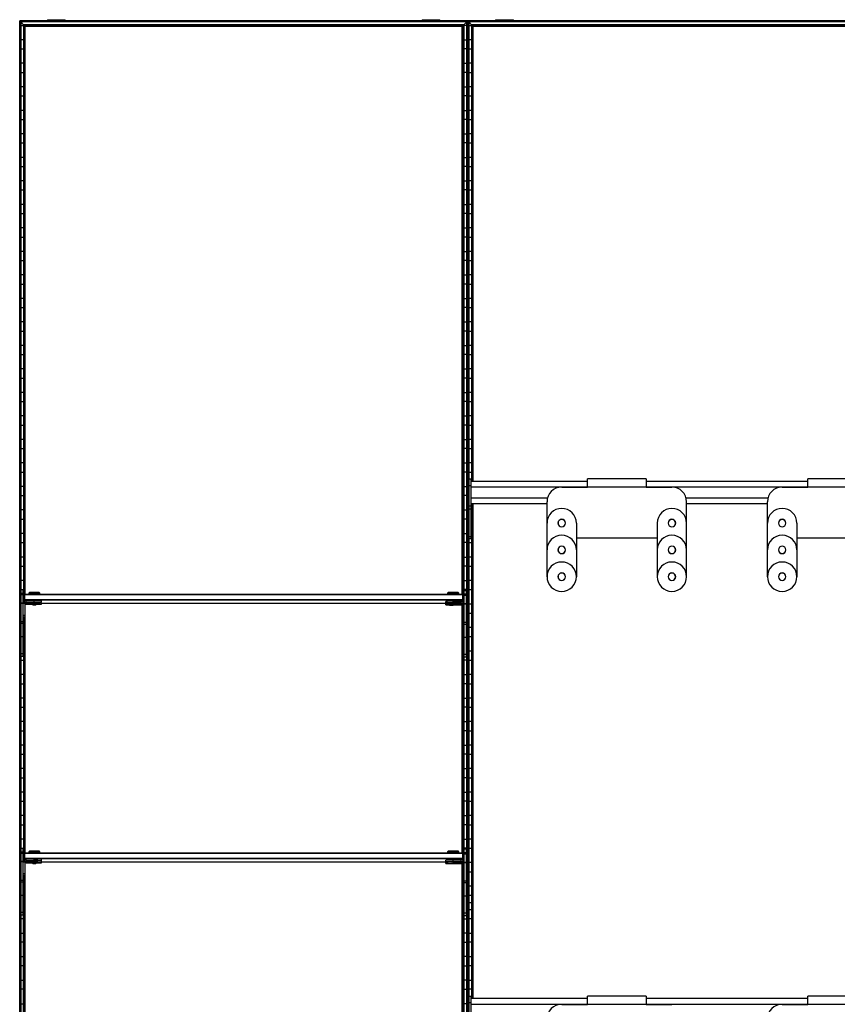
# Model space of a CAD drawing. Header units: millimetres. Extents: x -305 to 1920, y -1202 to 1202.
# Tile 5 of 6: x -305 to 808, y -139 to 1202. Entities that reach past the tile are written whole.
import ezdxf

# ---------------------------------------------------------------- set-up
doc = ezdxf.new("R2010")
doc.units = ezdxf.units.MM

msp = doc.modelspace()

# ---------------------------------------------------------------- linework, layer by layer
at = {"color": 7, "linetype": 'Continuous', "lineweight": 25}
for p, q in [((1920.4, 1200), (-304.9, 1200)), ((-304.9, -1200), (-304.9, 1200)), ((-304.5, 1199.6), (-304.5, -1199.7)), ((-303.7, 1198.8), (-304.5, 1199.6)), ((304.5, 1199.6), (-304.5, 1199.6)), ((-303.7, 1198.8), (-303.7, -1198.8)), ((303.7, 1198.8), (-303.7, 1198.8)), ((-303.4, 1198.5), (-303.4, -1198.5)), ((-299.6, 1194.7), (-303.4, 1198.5)), ((303.4, 1198.5), (-303.4, 1198.5)), ((-303.4, 1193.8), (-299.6, 1193.8)), ((-299.6, 1194.7), (-299.6, 408.5)), ((299.6, 1194.7), (-299.6, 1194.7)), ((-298.5, 1193.6), (-299.3, 1194.4)), ((299.3, 1194.4), (-299.3, 1194.4)), ((-299.3, 409.1), (-299.3, 1194.4)), ((298.5, 1193.6), (-298.5, 1193.6)), ((-298.5, 1193.6), (-298.5, 419)), ((-298.1, 419.4), (-298.1, 1193.2)), ((-297.4, 1192.5), (-298.1, 1193.2)), ((298.1, 1193.2), (-298.1, 1193.2)), ((-267, 1201.6), (-267, 1200)), ((-267, 1201.6), (-242.8, 1201.6)), ((-254.9, 1200), (-254.9, 1201.6)), ((-242.8, 1200), (-242.8, 1201.6)), ((242.8, 1201.6), (242.8, 1200)), ((242.8, 1201.6), (267, 1201.6)), ((254.9, 1200), (254.9, 1201.6)), ((267, 1200), (267, 1201.6)), ((297.4, 1192.5), (298.1, 1193.2)), ((298.1, 419.4), (298.1, 1193.2)), ((298.5, 1193.6), (299.3, 1194.4)), ((298.5, 1193.6), (298.5, 419)), ((299.3, 408.1), (299.3, 1194.4)), ((299.6, 1194.7), (303.4, 1198.5)), ((299.6, 1194.7), (299.6, 407.5)), ((303.4, 1193.8), (299.6, 1193.8)), ((303.4, 1198.5), (303.4, -1198.5)), ((303.7, 1198.8), (304.5, 1199.6)), ((303.7, -1198.8), (303.7, 1198.8)), ((304.5, 1199.6), (304.5, -1199.7)), ((304.9, -1200), (304.9, 1200)), ((1310.3, 1199.6), (305.2, 1199.6)), ((306, 1198.8), (305.2, 1199.6)), ((305.2, 1199.6), (305.2, -1199.7)), ((1309.5, 1198.8), (306, 1198.8)), ((306, -1198.8), (306, 1198.8)), ((1309.1, 1198.5), (306.4, 1198.5)), ((310.1, 1194.7), (306.4, 1198.5)), ((306.4, 1198.5), (306.4, -1198.5)), ((306.4, 1193.8), (310.1, 1193.8)), ((1305.4, 1194.7), (310.1, 1194.7)), ((310.1, 1194.7), (310.1, 573.2)), ((1305, 1194.4), (310.5, 1194.4)), ((311.3, 1193.6), (310.5, 1194.4)), ((310.5, 573.2), (310.5, 1194.4)), ((1304.2, 1193.6), (311.3, 1193.6)), ((311.3, 1193.6), (311.3, 573.2)), ((1303.9, 1193.2), (311.6, 1193.2)), ((312.3, 1192.5), (311.6, 1193.2)), ((311.6, 573.2), (311.6, 1193.2)), ((342.8, 1201.6), (342.8, 1200)), ((342.8, 1201.6), (367, 1201.6)), ((354.9, 1200), (354.9, 1201.6)), ((367, 1200), (367, 1201.6)), ((297.4, 1192.5), (-297.4, 1192.5)), ((-297.4, 419.5), (-297.4, 1192.5)), ((297.4, 419.5), (297.4, 1192.5)), ((312.3, 573.2), (312.3, 1192.5)), ((1303.2, 1192.5), (312.3, 1192.5)), ((-299.6, 1174.2), (-303.4, 1174.2)), ((299.6, 1174.2), (303.4, 1174.2)), ((310.1, 1174.2), (306.4, 1174.2)), ((-303.4, 1161.8), (-299.6, 1161.8)), ((303.4, 1161.8), (299.6, 1161.8)), ((306.4, 1161.8), (310.1, 1161.8)), ((-299.6, 1142.2), (-303.4, 1142.2)), ((299.6, 1142.2), (303.4, 1142.2)), ((310.1, 1142.2), (306.4, 1142.2)), ((-303.4, 1129.8), (-299.6, 1129.8)), ((303.4, 1129.8), (299.6, 1129.8)), ((306.4, 1129.8), (310.1, 1129.8)), ((-299.6, 1110.2), (-303.4, 1110.2)), ((299.6, 1110.2), (303.4, 1110.2)), ((310.1, 1110.2), (306.4, 1110.2)), ((-303.4, 1097.8), (-299.6, 1097.8)), ((303.4, 1097.8), (299.6, 1097.8)), ((306.4, 1097.8), (310.1, 1097.8)), ((-299.6, 1078.2), (-303.4, 1078.2)), ((299.6, 1078.2), (303.4, 1078.2)), ((310.1, 1078.2), (306.4, 1078.2)), ((-303.4, 1065.8), (-299.6, 1065.8)), ((303.4, 1065.8), (299.6, 1065.8)), ((306.4, 1065.8), (310.1, 1065.8)), ((-299.6, 1046.2), (-303.4, 1046.2)), ((299.6, 1046.2), (303.4, 1046.2)), ((310.1, 1046.2), (306.4, 1046.2)), ((-303.4, 1033.8), (-299.6, 1033.8)), ((303.4, 1033.8), (299.6, 1033.8)), ((306.4, 1033.8), (310.1, 1033.8)), ((-299.6, 1014.2), (-303.4, 1014.2)), ((299.6, 1014.2), (303.4, 1014.2)), ((310.1, 1014.2), (306.4, 1014.2)), ((-303.4, 1001.8), (-299.6, 1001.8)), ((303.4, 1001.8), (299.6, 1001.8)), ((306.4, 1001.8), (310.1, 1001.8)), ((-299.6, 982.2), (-303.4, 982.2)), ((299.6, 982.2), (303.4, 982.2)), ((310.1, 982.2), (306.4, 982.2)), ((-303.4, 969.8), (-299.6, 969.8)), ((303.4, 969.8), (299.6, 969.8)), ((306.4, 969.8), (310.1, 969.8)), ((-299.6, 950.2), (-303.4, 950.2)), ((299.6, 950.2), (303.4, 950.2)), ((310.1, 950.2), (306.4, 950.2)), ((-303.4, 937.8), (-299.6, 937.8)), ((303.4, 937.8), (299.6, 937.8)), ((306.4, 937.8), (310.1, 937.8)), ((-299.6, 918.2), (-303.4, 918.2)), ((299.6, 918.2), (303.4, 918.2)), ((310.1, 918.2), (306.4, 918.2)), ((-303.4, 905.8), (-299.6, 905.8)), ((303.4, 905.8), (299.6, 905.8)), ((306.4, 905.8), (310.1, 905.8)), ((-299.6, 886.2), (-303.4, 886.2)), ((299.6, 886.2), (303.4, 886.2)), ((310.1, 886.2), (306.4, 886.2)), ((-303.4, 873.8), (-299.6, 873.8)), ((303.4, 873.8), (299.6, 873.8)), ((306.4, 873.8), (310.1, 873.8)), ((-299.6, 854.2), (-303.4, 854.2)), ((299.6, 854.2), (303.4, 854.2)), ((310.1, 854.2), (306.4, 854.2)), ((-303.4, 841.8), (-299.6, 841.8)), ((303.4, 841.8), (299.6, 841.8)), ((306.4, 841.8), (310.1, 841.8)), ((-299.6, 822.2), (-303.4, 822.2)), ((299.6, 822.2), (303.4, 822.2)), ((310.1, 822.2), (306.4, 822.2)), ((-303.4, 809.8), (-299.6, 809.8)), ((303.4, 809.8), (299.6, 809.8)), ((306.4, 809.8), (310.1, 809.8)), ((-299.6, 790.2), (-303.4, 790.2)), ((-303.4, 777.8), (-299.6, 777.8)), ((299.6, 790.2), (303.4, 790.2)), ((303.4, 777.8), (299.6, 777.8)), ((310.1, 790.2), (306.4, 790.2)), ((306.4, 777.8), (310.1, 777.8)), ((-299.6, 758.2), (-303.4, 758.2)), ((299.6, 758.2), (303.4, 758.2)), ((310.1, 758.2), (306.4, 758.2)), ((-303.4, 745.8), (-299.6, 745.8)), ((303.4, 745.8), (299.6, 745.8)), ((306.4, 745.8), (310.1, 745.8)), ((-299.6, 726.2), (-303.4, 726.2)), ((299.6, 726.2), (303.4, 726.2)), ((310.1, 726.2), (306.4, 726.2)), ((-303.4, 713.8), (-299.6, 713.8)), ((303.4, 713.8), (299.6, 713.8)), ((306.4, 713.8), (310.1, 713.8)), ((-299.6, 694.2), (-303.4, 694.2)), ((299.6, 694.2), (303.4, 694.2)), ((310.1, 694.2), (306.4, 694.2)), ((-303.4, 681.8), (-299.6, 681.8)), ((303.4, 681.8), (299.6, 681.8)), ((306.4, 681.8), (310.1, 681.8)), ((-299.6, 662.2), (-303.4, 662.2)), ((299.6, 662.2), (303.4, 662.2)), ((310.1, 662.2), (306.4, 662.2)), ((-303.4, 649.8), (-299.6, 649.8)), ((303.4, 649.8), (299.6, 649.8)), ((306.4, 649.8), (310.1, 649.8)), ((-299.6, 630.2), (-303.4, 630.2)), ((299.6, 630.2), (303.4, 630.2)), ((310.1, 630.2), (306.4, 630.2)), ((-303.4, 617.8), (-299.6, 617.8)), ((303.4, 617.8), (299.6, 617.8)), ((306.4, 617.8), (310.1, 617.8)), ((-299.6, 598.2), (-303.4, 598.2)), ((299.6, 598.2), (303.4, 598.2)), ((310.1, 598.2), (306.4, 598.2)), ((-303.4, 585.8), (-299.6, 585.8)), ((303.4, 585.8), (299.6, 585.8)), ((306.4, 585.8), (310.1, 585.8)), ((547.7, 576.4), (467.7, 576.4)), ((467.7, 565.4), (467.7, 576.4)), ((547.7, 576.4), (547.7, 565.4)), ((847.7, 576.4), (767.7, 576.4)), ((767.7, 565.4), (767.7, 576.4)), ((-299.6, 566.2), (-303.4, 566.2)), ((299.6, 566.2), (303.4, 566.2)), ((306.7, 566.2), (306.4, 566.2)), ((309.7, 576.2), (306.7, 576.2)), ((306.7, 494.8), (306.7, 576.2)), ((309.7, 567.2), (306.7, 567.2)), ((309.7, 494.8), (309.7, 576.2)), ((467.7, 573.2), (309.7, 573.2)), ((309.7, 565.7), (1305.7, 565.7)), ((432.7, 565.4), (467.7, 565.4)), ((767.7, 573.2), (547.7, 573.2)), ((547.7, 565.4), (582.7, 565.4)), ((732.7, 565.4), (767.7, 565.4)), ((-303.4, 553.8), (-299.6, 553.8)), ((303.4, 553.8), (299.6, 553.8)), ((306.4, 553.8), (306.7, 553.8)), ((309.7, 550.7), (413.5, 550.7)), ((602, 550.7), (713.5, 550.7)), ((309.7, 539.3), (306.7, 539.3)), ((309.7, 543.2), (412.7, 543.2)), ((310.1, 543.2), (310.1, -130.8)), ((310.5, -130.8), (310.5, 543.2)), ((311.3, 543.2), (311.3, -130.8)), ((311.6, -130.8), (311.6, 543.2)), ((312.3, -130.8), (312.3, 543.2)), ((412.7, 443.4), (412.7, 545.4)), ((602.7, 443.4), (602.7, 545.4)), ((602.7, 543.2), (712.7, 543.2)), ((712.7, 443.4), (712.7, 545.4)), ((-299.6, 534.2), (-303.4, 534.2)), ((299.6, 534.2), (303.4, 534.2)), ((306.7, 534.2), (306.4, 534.2)), ((309.7, 535.5), (306.7, 535.5)), ((310.1, 534.2), (309.7, 534.2)), ((-303.4, 521.8), (-299.6, 521.8)), ((303.4, 521.8), (299.6, 521.8)), ((306.4, 521.8), (306.7, 521.8)), ((309.7, 521.8), (310.1, 521.8)), ((452.7, 516.4), (452.7, 443.4)), ((562.7, 516.4), (562.7, 443.4)), ((752.7, 516.4), (752.7, 443.4)), ((-299.6, 502.2), (-303.4, 502.2)), ((299.6, 502.2), (303.4, 502.2)), ((306.7, 502.2), (306.4, 502.2)), ((309.7, 497.7), (306.7, 497.7)), ((310.1, 502.2), (309.7, 502.2)), ((452.7, 496.4), (562.7, 496.4)), ((752.7, 496.4), (862.7, 496.4)), ((-303.4, 489.8), (-299.6, 489.8)), ((303.4, 489.8), (299.6, 489.8)), ((306.4, 489.8), (310.1, 489.8)), ((309.7, 494.8), (306.7, 494.8)), ((-299.6, 470.2), (-303.4, 470.2)), ((299.6, 470.2), (303.4, 470.2)), ((310.1, 470.2), (306.4, 470.2)), ((-303.4, 457.8), (-299.6, 457.8)), ((303.4, 457.8), (299.6, 457.8)), ((306.4, 457.8), (310.1, 457.8)), ((-299.6, 438.2), (-303.4, 438.2)), ((299.6, 438.2), (303.4, 438.2)), ((310.1, 438.2), (306.4, 438.2)), ((-303.4, 425.8), (-299.6, 425.8)), ((-303, 334.8), (-303, 425.8)), ((-300, 420.5), (-303, 420.5)), ((-300, 418.6), (-303, 418.6)), ((-300, 334.8), (-300, 425.8)), ((-299, 418.5), (-298, 419.5)), ((-299, 418.5), (-299, 409.5)), ((-299, 418.5), (-298, 418.5)), ((-298, 410.3), (-298, 419.5)), ((-298, 419.5), (298, 419.5)), ((298, 418.5), (-298, 418.5)), ((-291.7, 421.9), (-292.5, 421.1)), ((-292.5, 421.1), (-292.5, 419.7)), ((-291.8, 419.7), (-291.8, 419.5)), ((-285, 419.8), (-285, 422)), ((-285, 419.8), (-285, 419.5)), ((-277.5, 421.1), (-278.3, 421.9)), ((-278.2, 419.5), (-278.2, 419.7)), ((-277.5, 419.7), (-277.5, 421.1)), ((278.3, 421.9), (277.5, 421.1)), ((277.5, 421.1), (277.5, 419.7)), ((278.2, 419.7), (278.2, 419.5)), ((285, 419.8), (285, 422)), ((285, 419.8), (285, 419.5)), ((292.5, 421.1), (291.7, 421.9)), ((291.8, 419.5), (291.8, 419.7)), ((292.5, 419.7), (292.5, 421.1)), ((298, 409.3), (298, 419.5)), ((299, 418.5), (298, 419.5)), ((299, 418.5), (298, 418.5)), ((299, 418.5), (299, 408.5)), ((303.4, 425.8), (299.6, 425.8)), ((300, 333.8), (300, 424.8)), ((300, 424.8), (303, 424.8)), ((303, 419.5), (300, 419.5)), ((303, 417.6), (300, 417.6)), ((303, 333.8), (303, 424.8)), ((306.4, 425.8), (310.1, 425.8)), ((-303, 406.2), (-303.4, 406.2)), ((-300, 407.6), (-303, 407.6)), ((-300, 407.1), (-303, 407.1)), ((-298, 406.8), (-300, 406.8)), ((-298, 412.5), (-299, 412.5)), ((-298, 411.5), (-299, 412.5)), ((-298, 412.5), (298, 412.5)), ((298, 411.5), (-298, 411.5)), ((-298, 406.8), (-298, 387.9)), ((-297.4, 67.5), (-297.4, 405.3)), ((-296, 408.5), (-296, 410.8)), ((-285, 410.8), (-296, 410.8)), ((-285, 408.8), (-296, 408.8)), ((-296, 408.5), (-287.5, 408.5)), ((-296, 405.9), (-296, 408.2)), ((-287.5, 408.2), (-296, 408.2)), ((-285, 406.2), (-296, 406.2)), ((-296, 405.9), (-287.5, 405.9)), ((-287.5, 408.7), (-287.5, 408.2)), ((-287.5, 408.2), (-287, 407.7)), ((-287.5, 406), (-287.5, 405.5)), ((-287.5, 405.5), (-287, 405)), ((-285, 408.8), (-285, 410.8)), ((-285, 407.7), (-285, 408.7)), ((-285, 406.2), (-285, 407.6)), ((-285, 405.1), (-285, 406.1)), ((-283, 407.7), (-282.5, 408.2)), ((-283, 405), (-282.5, 405.5)), ((-282.5, 408.2), (-282.5, 408.7)), ((-282.5, 405.5), (-282.5, 406)), ((-275, 408.7), (-275, 410.7)), ((-275, 406), (-275, 408)), ((-275, 407.2), (278.2, 407.2)), ((275, 407.7), (275, 409.7)), ((275, 405), (275, 407)), ((278.2, 410.7), (278.2, 409.8)), ((278.2, 407.5), (278.2, 407.2)), ((283, 407.7), (283, 407.7)), ((283, 405.1), (283, 405)), ((285, 407.8), (285, 410.8)), ((296, 409.8), (285, 409.8)), ((296, 407.8), (285, 407.8)), ((285, 407.7), (285, 407.7)), ((285, 407.6), (285, 407.6)), ((285, 405.2), (285, 407.5)), ((285, 407.5), (296, 407.5)), ((296, 407.2), (285, 407.2)), ((296, 405.2), (285, 405.2)), ((285, 405.1), (285, 405.1)), ((285, 405), (285, 405)), ((285, 404.9), (296, 404.9)), ((287, 407.7), (287, 407.7)), ((287, 405), (287, 405.1)), ((291.8, 409.8), (291.8, 410.7)), ((291.8, 407.2), (291.8, 407.5)), ((296, 407.5), (296, 409.8)), ((296, 404.9), (296, 407.2)), ((296.5, 407.2), (297.1, 407.2)), ((297.4, 67.5), (297.4, 404.3)), ((298, 412.5), (299, 412.5)), ((298, 411.5), (299, 412.5)), ((298, 405.8), (298, 386.9)), ((298, 405.8), (300, 405.8)), ((303, 406.6), (300, 406.6)), ((300, 406.2), (300, 406.2)), ((303, 406.1), (300, 406.1)), ((303, 406.2), (303.4, 406.2)), ((310.1, 406.2), (306.4, 406.2)), ((-303.4, 393.8), (-303, 393.8)), ((-298, 390.8), (-300, 390.8)), ((-298, 390.5), (-300, 390.5)), ((298, 389.8), (300, 389.8)), ((298, 389.5), (300, 389.5)), ((303.4, 393.8), (303, 393.8)), ((306.4, 393.8), (310.1, 393.8)), ((-300, 382.1), (-303, 382.1)), ((-300, 379.5), (-303, 379.5)), ((-298, 388.2), (-300, 388.2)), ((-298, 387.9), (-300, 387.9)), ((-299.6, 387.9), (-299.6, 56.5)), ((-299.3, 57.1), (-299.3, 387.9)), ((-298.5, 387.9), (-298.5, 67)), ((-298.1, 67.4), (-298.1, 387.9)), ((298, 387.2), (300, 387.2)), ((298, 386.9), (300, 386.9)), ((298.1, 67.4), (298.1, 386.9)), ((298.5, 386.9), (298.5, 67)), ((299.3, 56.1), (299.3, 386.9)), ((299.6, 386.9), (299.6, 55.5)), ((303, 381.1), (300, 381.1)), ((303, 378.5), (300, 378.5)), ((-303, 374.2), (-303.4, 374.2)), ((-299.6, 374.2), (-300, 374.2)), ((299.6, 374.2), (300, 374.2)), ((303, 374.2), (303.4, 374.2)), ((310.1, 374.2), (306.4, 374.2)), ((-303.4, 361.8), (-303, 361.8)), ((-300, 361.6), (-303, 361.6)), ((-300, 361.8), (-299.6, 361.8)), ((300, 361.8), (299.6, 361.8)), ((303, 360.6), (300, 360.6)), ((303.4, 361.8), (303, 361.8)), ((306.4, 361.8), (310.1, 361.8)), ((-303, 342.2), (-303.4, 342.2)), ((-300, 338.4), (-303, 338.4)), ((-299.6, 342.2), (-300, 342.2)), ((299.6, 342.2), (300, 342.2)), ((303, 337.4), (300, 337.4)), ((303, 342.2), (303.4, 342.2)), ((310.1, 342.2), (306.4, 342.2)), ((-303.4, 329.8), (-299.6, 329.8)), ((-300, 334.8), (-303, 334.8)), ((303.4, 329.8), (299.6, 329.8)), ((303, 333.8), (300, 333.8)), ((306.4, 329.8), (310.1, 329.8)), ((-299.6, 310.2), (-303.4, 310.2)), ((299.6, 310.2), (303.4, 310.2)), ((310.1, 310.2), (306.4, 310.2)), ((-303.4, 297.8), (-299.6, 297.8)), ((303.4, 297.8), (299.6, 297.8)), ((306.4, 297.8), (310.1, 297.8)), ((-299.6, 278.2), (-303.4, 278.2)), ((299.6, 278.2), (303.4, 278.2)), ((310.1, 278.2), (306.4, 278.2)), ((-303.4, 265.8), (-299.6, 265.8)), ((303.4, 265.8), (299.6, 265.8)), ((306.4, 265.8), (310.1, 265.8)), ((-299.6, 246.2), (-303.4, 246.2)), ((299.6, 246.2), (303.4, 246.2)), ((310.1, 246.2), (306.4, 246.2)), ((-303.4, 233.8), (-299.6, 233.8)), ((303.4, 233.8), (299.6, 233.8)), ((306.4, 233.8), (310.1, 233.8)), ((-299.6, 214.2), (-303.4, 214.2)), ((-303.4, 201.8), (-299.6, 201.8)), ((299.6, 214.2), (303.4, 214.2)), ((303.4, 201.8), (299.6, 201.8)), ((310.1, 214.2), (306.4, 214.2)), ((306.4, 201.8), (310.1, 201.8)), ((-299.6, 182.2), (-303.4, 182.2)), ((299.6, 182.2), (303.4, 182.2)), ((310.1, 182.2), (306.4, 182.2)), ((-303.4, 169.8), (-299.6, 169.8)), ((303.4, 169.8), (299.6, 169.8)), ((306.4, 169.8), (310.1, 169.8)), ((-299.6, 150.2), (-303.4, 150.2)), ((299.6, 150.2), (303.4, 150.2)), ((310.1, 150.2), (306.4, 150.2)), ((-303.4, 137.8), (-299.6, 137.8)), ((303.4, 137.8), (299.6, 137.8)), ((306.4, 137.8), (310.1, 137.8)), ((-299.6, 118.2), (-303.4, 118.2)), ((299.6, 118.2), (303.4, 118.2)), ((310.1, 118.2), (306.4, 118.2)), ((-303.4, 105.8), (-299.6, 105.8)), ((303.4, 105.8), (299.6, 105.8)), ((306.4, 105.8), (310.1, 105.8)), ((-299.6, 86.2), (-303.4, 86.2)), ((299.6, 86.2), (303.4, 86.2)), ((310.1, 86.2), (306.4, 86.2)), ((-303.4, 73.8), (-299.6, 73.8)), ((-303, -17.2), (-303, 73.8)), ((-300, 68.5), (-303, 68.5)), ((-300, -17.2), (-300, 73.8)), ((-299, 66.5), (-298, 67.5)), ((-298, 58.3), (-298, 67.5)), ((-298, 67.5), (298, 67.5)), ((-291.7, 69.9), (-292.5, 69.1)), ((-292.5, 69.1), (-292.5, 67.7)), ((-291.8, 67.7), (-291.8, 67.5)), ((-285, 67.8), (-285, 70)), ((-285, 67.8), (-285, 67.5)), ((-277.5, 69.1), (-278.3, 69.9)), ((-278.2, 67.5), (-278.2, 67.7)), ((-277.5, 67.7), (-277.5, 69.1)), ((278.3, 69.9), (277.5, 69.1)), ((277.5, 69.1), (277.5, 67.7)), ((278.2, 67.7), (278.2, 67.5)), ((285, 67.8), (285, 70)), ((285, 67.8), (285, 67.5)), ((292.5, 69.1), (291.7, 69.9)), ((291.8, 67.5), (291.8, 67.7)), ((292.5, 67.7), (292.5, 69.1)), ((298, 57.3), (298, 67.5)), ((299, 66.5), (298, 67.5)), ((303.4, 73.8), (299.6, 73.8)), ((300, -18.2), (300, 72.8)), ((300, 72.8), (303, 72.8)), ((303, 67.5), (300, 67.5)), ((303, -18.2), (303, 72.8)), ((306.4, 73.8), (310.1, 73.8)), ((-303, 54.2), (-303.4, 54.2)), ((-300, 66.6), (-303, 66.6)), ((-300, 55.6), (-303, 55.6)), ((-300, 55.1), (-303, 55.1)), ((-298, 54.8), (-300, 54.8)), ((-299, 66.5), (-299, 57.5)), ((-299, 66.5), (-298, 66.5)), ((-298, 59.5), (-299, 60.5)), ((-298, 60.5), (-299, 60.5)), ((298, 66.5), (-298, 66.5)), ((-298, 60.5), (298, 60.5)), ((298, 59.5), (-298, 59.5)), ((-298, 54.8), (-298, 35.9)), ((-296, 56.5), (-296, 58.8)), ((-285, 58.8), (-296, 58.8)), ((-285, 56.8), (-296, 56.8)), ((-296, 56.5), (-287.5, 56.5)), ((-296, 53.9), (-296, 56.2)), ((-287.5, 56.2), (-296, 56.2)), ((-285, 54.2), (-296, 54.2)), ((-296, 53.9), (-287.5, 53.9)), ((-287.5, 56.7), (-287.5, 56.2)), ((-287.5, 56.2), (-287, 55.7)), ((-287.5, 54), (-287.5, 53.5)), ((-285, 56.8), (-285, 58.8)), ((-285, 55.7), (-285, 56.7)), ((-285, 54.2), (-285, 55.6)), ((-285, 53.1), (-285, 54.1)), ((-283, 55.7), (-282.5, 56.2)), ((-282.5, 56.2), (-282.5, 56.7)), ((-282.5, 53.5), (-282.5, 54)), ((-275, 56.7), (-275, 58.7)), ((-275, 54), (-275, 56)), ((-275, 55.2), (278.2, 55.2)), ((275, 55.7), (275, 57.7)), ((275, 53), (275, 55)), ((278.2, 58.7), (278.2, 57.8)), ((278.2, 55.5), (278.2, 55.2)), ((283, 55.7), (283, 55.7)), ((285, 55.8), (285, 58.8)), ((296, 57.8), (285, 57.8)), ((296, 55.8), (285, 55.8)), ((285, 55.7), (285, 55.7)), ((285, 55.6), (285, 55.6)), ((285, 53.2), (285, 55.5)), ((285, 55.5), (296, 55.5)), ((296, 55.2), (285, 55.2)), ((287, 55.7), (287, 55.7)), ((291.8, 57.8), (291.8, 58.7)), ((291.8, 55.2), (291.8, 55.5)), ((296, 55.5), (296, 57.8)), ((296, 52.9), (296, 55.2)), ((296.5, 55.2), (297.1, 55.2)), ((299, 66.5), (298, 66.5)), ((298, 60.5), (299, 60.5)), ((298, 59.5), (299, 60.5)), ((298, 53.8), (298, 34.9)), ((298, 53.8), (300, 53.8)), ((299, 66.5), (299, 56.5)), ((303, 65.6), (300, 65.6)), ((303, 54.6), (300, 54.6)), ((300, 54.2), (300, 54.2)), ((303, 54.1), (300, 54.1)), ((303, 54.2), (303.4, 54.2)), ((310.1, 54.2), (306.4, 54.2)), ((-303.4, 41.8), (-303, 41.8)), ((-297.4, -284.5), (-297.4, 53.3)), ((-287.5, 53.5), (-287, 53)), ((-283, 53), (-282.5, 53.5)), ((283, 53.1), (283, 53)), ((296, 53.2), (285, 53.2)), ((285, 53.1), (285, 53.1)), ((285, 53), (285, 53)), ((285, 52.9), (296, 52.9)), ((287, 53), (287, 53.1)), ((297.4, -284.5), (297.4, 52.3)), ((303.4, 41.8), (303, 41.8)), ((306.4, 41.8), (310.1, 41.8)), ((-300, 30.1), (-303, 30.1)), ((-300, 27.5), (-303, 27.5)), ((-298, 38.8), (-300, 38.8)), ((-298, 38.5), (-300, 38.5)), ((-298, 36.2), (-300, 36.2)), ((-298, 35.9), (-300, 35.9)), ((-299.6, -295.5), (-299.6, 35.9)), ((-299.3, 35.9), (-299.3, -294.9)), ((-298.5, -285), (-298.5, 35.9)), ((-298.1, 35.9), (-298.1, -284.6)), ((298, 37.8), (300, 37.8)), ((298, 37.5), (300, 37.5)), ((298, 35.2), (300, 35.2)), ((298, 34.9), (300, 34.9)), ((298.1, 34.9), (298.1, -284.6)), ((298.5, -285), (298.5, 34.9)), ((299.3, 34.9), (299.3, -295.9)), ((299.6, -296.5), (299.6, 34.9)), ((303, 29.1), (300, 29.1)), ((-303, 22.2), (-303.4, 22.2)), ((-299.6, 22.2), (-300, 22.2)), ((299.6, 22.2), (300, 22.2)), ((303, 26.5), (300, 26.5)), ((303, 22.2), (303.4, 22.2)), ((310.1, 22.2), (306.4, 22.2)), ((-304.9, 0), (-303, 0)), ((-303.4, 9.8), (-303, 9.8)), ((-300, 9.6), (-303, 9.6)), ((-300, 9.8), (-299.6, 9.8)), ((-300, 0), (-297.4, 0)), ((300, 0), (297.4, 0)), ((300, 9.8), (299.6, 9.8)), ((303, 8.6), (300, 8.6)), ((303.4, 9.8), (303, 9.8)), ((303, 0), (312.3, 0)), ((306.4, 9.8), (310.1, 9.8)), ((-303.4, -9.8), (-303, -9.8)), ((-300, -9.8), (-299.6, -9.8)), ((300, -9.8), (299.6, -9.8)), ((303.4, -9.8), (303, -9.8)), ((306.4, -9.8), (310.1, -9.8)), ((-299.6, -22.2), (-303.4, -22.2)), ((-300, -13.6), (-303, -13.6)), ((-300, -17.2), (-303, -17.2)), ((299.6, -22.2), (303.4, -22.2)), ((303, -14.6), (300, -14.6)), ((303, -18.2), (300, -18.2)), ((310.1, -22.2), (306.4, -22.2)), ((-303.4, -41.8), (-299.6, -41.8)), ((303.4, -41.8), (299.6, -41.8)), ((306.4, -41.8), (310.1, -41.8)), ((-299.6, -54.2), (-303.4, -54.2)), ((299.6, -54.2), (303.4, -54.2)), ((310.1, -54.2), (306.4, -54.2)), ((-303.4, -73.8), (-299.6, -73.8)), ((303.4, -73.8), (299.6, -73.8)), ((306.4, -73.8), (310.1, -73.8)), ((-299.6, -86.2), (-303.4, -86.2)), ((299.6, -86.2), (303.4, -86.2)), ((310.1, -86.2), (306.4, -86.2)), ((-303.4, -105.8), (-299.6, -105.8)), ((303.4, -105.8), (299.6, -105.8)), ((306.4, -105.8), (310.1, -105.8)), ((-299.6, -118.2), (-303.4, -118.2)), ((299.6, -118.2), (303.4, -118.2)), ((310.1, -118.2), (306.4, -118.2)), ((309.7, -127.8), (306.7, -127.8)), ((306.7, -209.2), (306.7, -127.8)), ((309.7, -209.2), (309.7, -127.8)), ((467.7, -130.8), (309.7, -130.8)), ((547.7, -127.7), (467.7, -127.7)), ((467.7, -138.7), (467.7, -127.7)), ((547.7, -127.7), (547.7, -138.7)), ((767.7, -130.8), (547.7, -130.8)), ((847.7, -127.7), (767.7, -127.7)), ((767.7, -138.7), (767.7, -127.7)), ((-303.4, -137.8), (-299.6, -137.8)), ((303.4, -137.8), (299.6, -137.8)), ((306.4, -137.8), (306.7, -137.8)), ((309.7, -136.8), (306.7, -136.8)), ((309.7, -138.3), (1305.7, -138.3)), ((432.7, -138.7), (467.7, -138.7)), ((547.7, -138.7), (582.7, -138.7)), ((732.7, -138.7), (767.7, -138.7))]:
    msp.add_line(p, q, dxfattribs=at)
at = {"color": 7, "linetype": 'Continuous', "lineweight": 25, "flags": 128}
for points in [[(-292.1, 419.6), (-292.3, 419.6), (-292.5, 419.7), (-292.3, 419.7), (-291.8, 419.7), (-290.9, 419.7), (-289.7, 419.8), (-288.3, 419.8), (-286.7, 419.8), (-285, 419.8)], [(-291.8, 419.6), (-291.8, 419.6), (-292, 419.6)], [(-285, 419.8), (-283.3, 419.8), (-281.7, 419.8), (-280.3, 419.8), (-279.1, 419.7), (-278.2, 419.7), (-277.7, 419.7), (-277.5, 419.7), (-277.7, 419.6), (-278.2, 419.6), (-278.2, 419.6)], [(277.9, 419.6), (277.7, 419.6), (277.5, 419.7), (277.7, 419.7), (278.2, 419.7), (279.1, 419.7), (280.3, 419.8), (281.7, 419.8), (283.3, 419.8), (285, 419.8)], [(278.2, 419.6), (278.2, 419.6), (278, 419.6)], [(285, 419.8), (286.7, 419.8), (288.3, 419.8), (289.7, 419.8), (290.9, 419.7), (291.8, 419.7), (292.3, 419.7), (292.5, 419.7), (292.3, 419.6), (291.8, 419.6), (291.8, 419.6)], [(-296, 408.2), (-296.8, 408.1), (-297.3, 408)], [(-287.5, 405.5), (-287.5, 405.5), (-287.3, 405.6), (-286.8, 405.6), (-286, 405.6), (-285, 405.6)], [(-285, 407.7), (-285.8, 407.7), (-286.4, 407.7), (-286.8, 407.7), (-287, 407.7), (-286.8, 407.6), (-286.4, 407.6), (-285.8, 407.6), (-285, 407.6)], [(-285, 405.1), (-285.8, 405.1), (-286.4, 405.1), (-286.8, 405.1), (-287, 405), (-286.8, 405), (-286.4, 405), (-285.8, 405), (-285, 405)], [(-285, 407.6), (-284.2, 407.6), (-283.6, 407.6), (-283.2, 407.6), (-283, 407.7), (-283.2, 407.7), (-283.6, 407.7), (-284.2, 407.7), (-285, 407.7)], [(-285, 405.6), (-284, 405.6), (-283.2, 405.6), (-282.7, 405.6), (-282.5, 405.5), (-282.5, 405.5)], [(-285, 405), (-284.2, 405), (-283.6, 405), (-283.2, 405), (-283, 405), (-283.2, 405.1), (-283.6, 405.1), (-284.2, 405.1), (-285, 405.1)], [(285, 407.6), (284.1, 407.6), (283.4, 407.6), (282.9, 407.6), (282.8, 407.7), (282.9, 407.7), (283.4, 407.7), (284.1, 407.7), (285, 407.7)], [(285, 405), (284.1, 405), (283.4, 405), (282.9, 405), (282.8, 405), (282.9, 405.1), (283.4, 405.1), (284.1, 405.1), (285, 405.1)], [(285, 407.7), (284.2, 407.7), (283.6, 407.7), (283.2, 407.7), (283, 407.7), (283.2, 407.6), (283.6, 407.6), (284.2, 407.6), (285, 407.6)], [(285, 405.1), (284.2, 405.1), (283.6, 405.1), (283.2, 405.1), (283, 405), (283.2, 405), (283.6, 405), (284.2, 405), (285, 405)], [(285, 407.6), (285.8, 407.6), (286.4, 407.6), (286.8, 407.6), (287, 407.7), (286.8, 407.7), (286.4, 407.7), (285.8, 407.7), (285, 407.7)], [(285, 407.7), (285.9, 407.7), (286.6, 407.7), (287.1, 407.7), (287.2, 407.7), (287.1, 407.6), (286.6, 407.6), (285.9, 407.6), (285, 407.6)], [(285, 405), (285.8, 405), (286.4, 405), (286.8, 405), (287, 405), (286.8, 405.1), (286.4, 405.1), (285.8, 405.1), (285, 405.1)], [(285, 405.1), (285.9, 405.1), (286.6, 405.1), (287.1, 405.1), (287.2, 405), (287.1, 405), (286.6, 405), (285.9, 405), (285, 405)], [(297.3, 407), (296.8, 407.1), (296, 407.2)], [(-291.8, 67.6), (-291.8, 67.6), (-292.3, 67.6), (-292.5, 67.7), (-292.3, 67.7), (-291.8, 67.7), (-290.9, 67.7), (-289.7, 67.8), (-288.3, 67.8), (-286.7, 67.8), (-285, 67.8)], [(-285, 67.8), (-283.3, 67.8), (-281.7, 67.8), (-280.3, 67.8), (-279.1, 67.7), (-278.2, 67.7), (-277.7, 67.7), (-277.5, 67.7), (-277.7, 67.6), (-278.2, 67.6), (-278.2, 67.6)], [(278.2, 67.6), (278.2, 67.6), (277.7, 67.6), (277.5, 67.7), (277.7, 67.7), (278.2, 67.7), (279.1, 67.7), (280.3, 67.8), (281.7, 67.8), (283.3, 67.8), (285, 67.8)], [(285, 67.8), (286.7, 67.8), (288.3, 67.8), (289.7, 67.8), (290.9, 67.7), (291.8, 67.7), (292.3, 67.7), (292.5, 67.7), (292.3, 67.6), (291.8, 67.6), (291.8, 67.6)], [(-296, 56.2), (-296.8, 56.1), (-297.3, 56)], [(-287.5, 56.2), (-287.5, 56.2), (-287.3, 56.2), (-286.8, 56.2), (-286, 56.2), (-285, 56.2)], [(-285, 55.7), (-285.8, 55.7), (-286.4, 55.7), (-286.8, 55.7), (-287, 55.7), (-286.8, 55.6), (-286.4, 55.6), (-285.8, 55.6), (-285, 55.6)], [(-285, 55.6), (-284.2, 55.6), (-283.6, 55.6), (-283.2, 55.6), (-283, 55.7), (-283.2, 55.7), (-283.6, 55.7), (-284.2, 55.7), (-285, 55.7)], [(285, 55.6), (284.1, 55.6), (283.4, 55.6), (282.9, 55.6), (282.8, 55.7), (282.9, 55.7), (283.4, 55.7), (284.1, 55.7), (285, 55.7)], [(285, 55.7), (284.2, 55.7), (283.6, 55.7), (283.2, 55.7), (283, 55.7), (283.2, 55.6), (283.6, 55.6), (284.2, 55.6), (285, 55.6)], [(285, 55.6), (285.8, 55.6), (286.4, 55.6), (286.8, 55.6), (287, 55.7), (286.8, 55.7), (286.4, 55.7), (285.8, 55.7), (285, 55.7)], [(285, 55.7), (285.9, 55.7), (286.6, 55.7), (287.1, 55.7), (287.2, 55.7), (287.1, 55.6), (286.6, 55.6), (285.9, 55.6), (285, 55.6)], [(297.3, 55), (296.8, 55.1), (296, 55.2)], [(-287.5, 53.5), (-287.5, 53.5), (-287.3, 53.6), (-286.8, 53.6), (-286, 53.6), (-285, 53.6)], [(-285, 53.1), (-285.8, 53.1), (-286.4, 53.1), (-286.8, 53.1), (-287, 53), (-286.8, 53), (-286.4, 53), (-285.8, 53), (-285, 53)], [(-285, 53.6), (-284, 53.6), (-283.2, 53.6), (-282.7, 53.6), (-282.5, 53.5), (-282.5, 53.5)], [(-285, 53), (-284.2, 53), (-283.6, 53), (-283.2, 53), (-283, 53), (-283.2, 53.1), (-283.6, 53.1), (-284.2, 53.1), (-285, 53.1)], [(285, 53), (284.1, 53), (283.4, 53), (282.9, 53), (282.8, 53), (282.9, 53.1), (283.4, 53.1), (284.1, 53.1), (285, 53.1)], [(285, 53.1), (284.2, 53.1), (283.6, 53.1), (283.2, 53.1), (283, 53), (283.2, 53), (283.6, 53), (284.2, 53), (285, 53)], [(285, 53), (285.8, 53), (286.4, 53), (286.8, 53), (287, 53), (286.8, 53.1), (286.4, 53.1), (285.8, 53.1), (285, 53.1)], [(285, 53.1), (285.9, 53.1), (286.6, 53.1), (287.1, 53.1), (287.2, 53), (287.1, 53), (286.6, 53), (285.9, 53), (285, 53)]]:
    msp.add_lwpolyline(points, dxfattribs=at)
at = {"color": 7, "linetype": 'Continuous', "lineweight": 25}
for centre, radius, start, end in [((432.7, 545.4), 20, 90, 180), ((582.7, 545.4), 20, 0, 90), ((732.7, 545.4), 20, 90, 180), ((432.7, 516.4), 20, 0, 180), ((582.7, 516.4), 20, 0, 180), ((732.7, 516.4), 20, 0, 180), ((432.7, 516.4), 5.1, 0, 180), ((432.7, 516.4), 5.1, 180, 0), ((432.7, 516.4), 5, 0, 180), ((432.7, 516.4), 5.05, 0, 180), ((432.7, 516.4), 5, 180, 0), ((432.7, 516.4), 5.05, 180, 0), ((582.7, 516.4), 5.1, 0, 180), ((582.7, 516.4), 5.1, 180, 0), ((582.7, 516.4), 5, 0, 180), ((582.7, 516.4), 5.05, 0, 180), ((582.7, 516.4), 5, 180, 0), ((582.7, 516.4), 5.05, 180, 0), ((732.7, 516.4), 5.1, 0, 180), ((732.7, 516.4), 5.1, 180, 0), ((732.7, 516.4), 5, 0, 180), ((732.7, 516.4), 5.05, 0, 180), ((732.7, 516.4), 5, 180, 0), ((732.7, 516.4), 5.05, 180, 0), ((432.7, 479.9), 20, 0, 180), ((582.7, 479.9), 20, 0, 180), ((732.7, 479.9), 20, 0, 180), ((432.7, 479.9), 5.1, 0, 180), ((432.7, 479.9), 5, 0, 180), ((582.7, 479.9), 5.1, 0, 180), ((582.7, 479.9), 5, 0, 180), ((732.7, 479.9), 5.1, 0, 180), ((732.7, 479.9), 5, 0, 180), ((432.7, 479.9), 5.1, 180, 0), ((432.7, 479.9), 5, 180, 0), ((582.7, 479.9), 5.1, 180, 0), ((582.7, 479.9), 5, 180, 0), ((732.7, 479.9), 5.1, 180, 0), ((732.7, 479.9), 5, 180, 0), ((432.7, 443.4), 20, 0, 180), ((582.7, 443.4), 20, 0, 180), ((732.7, 443.4), 20, 0, 180), ((432.7, 443.4), 20, 180, 0), ((432.7, 443.4), 5.1, 0, 180), ((432.7, 443.4), 5.1, 180, 0), ((432.7, 443.4), 5, 0, 180), ((432.7, 443.4), 5, 180, 0), ((582.7, 443.4), 20, 180, 0), ((582.7, 443.4), 5.1, 0, 180), ((582.7, 443.4), 5.1, 180, 0), ((582.7, 443.4), 5, 0, 180), ((582.7, 443.4), 5, 180, 0), ((732.7, 443.4), 20, 180, 0), ((732.7, 443.4), 5.1, 360, 180), ((732.7, 443.4), 5.1, 180, 0), ((732.7, 443.4), 5, 0, 180), ((732.7, 443.4), 5, 180, 0), ((-286.6, 297.8), 123.4, 89.2585, 92.7412), ((-286.6, 315.4), 104.4, 89.1473, 92.8524), ((-286.5, 314.7), 107.3, 89.1797, 92.7854), ((-282.9, 345.4), 76.6, 86.4932, 91.5417), ((-282.8, 329.6), 91.7, 86.6554, 91.3449), ((-282.9, 345.8), 74, 86.3875, 91.6128), ((283.4, 297.8), 123.4, 89.2585, 92.7412), ((283.4, 315.4), 104.4, 89.1473, 92.8524), ((283.5, 314.7), 107.3, 89.1797, 92.7854), ((287.1, 345.4), 76.6, 86.4932, 91.5417), ((287.2, 329.6), 91.7, 86.6554, 91.3449), ((287.1, 345.8), 74, 86.3875, 91.6128), ((-296, 406.8), 4, 89.9956, 179.9956), ((-296, 406.8), 2, 89.9956, 179.9956), ((-296, 406.5), 2, 89.9956, 179.9956), ((-296, 404.2), 2, 89.9956, 179.9956), ((-296, 403.9), 2, 89.9956, 179.9956), ((-285.6, 372.4), 35.8, 89.0014, 92.9983), ((-282.5, 267.5), 143.4, 87.0017, 90.9986), ((-282.5, 265.5), 143.4, 87.0017, 90.9986), ((-284.4, 372.4), 35.8, 87.0017, 90.9986), ((-282.5, 262.8), 143.4, 87.0017, 90.9986), ((-281.4, 526.3), 117.9, 269.4668, 273.1146), ((-280.7, 322.2), 86, 86.2109, 91.2077), ((-281.4, 523.7), 117.9, 269.4668, 273.1146), ((282.5, 266.5), 143.4, 89.0014, 92.9983), ((282.5, 264.5), 143.4, 89.0014, 92.9983), ((282.5, 550.9), 143.4, 267.0017, 270.9986), ((282.5, 263.8), 143.4, 89.0014, 92.9983), ((282.5, 261.8), 143.4, 89.0014, 92.9983), ((282.5, 548.2), 143.4, 267.0017, 270.9986), ((283.4, 306.4), 104.4, 89.1473, 92.8524), ((287.1, 336.8), 74, 86.3875, 91.6128), ((296, 405.8), 4, 0.0044, 90.0044), ((296, 405.8), 2, 0.0044, 90.0044), ((296, 405.5), 2, 0.0044, 90.0044), ((296, 403.2), 2, 0.0044, 90.0044), ((296, 402.9), 2, 0.0044, 90.0044), ((-286.6, -54.2), 123.4, 89.2585, 92.7412), ((-286.6, -36.6), 104.4, 89.1473, 92.8524), ((-286.5, -37.3), 107.3, 89.1797, 92.7854), ((-282.9, -6.6), 76.6, 86.4932, 91.5417), ((-282.8, -22.4), 91.7, 86.6554, 91.3449), ((-282.9, -6.2), 74, 86.3875, 91.6128), ((283.4, -54.2), 123.4, 89.2585, 92.7412), ((283.4, -36.6), 104.4, 89.1473, 92.8524), ((283.5, -37.3), 107.3, 89.1797, 92.7854), ((287.1, -6.6), 76.6, 86.4932, 91.5417), ((287.2, -22.4), 91.7, 86.6554, 91.3449), ((287.1, -6.2), 74, 86.3875, 91.6128), ((-296, 54.8), 4, 89.9956, 179.9956), ((-296, 54.8), 2, 89.9956, 179.9956), ((-296, 54.5), 2, 89.9956, 179.9956), ((-296, 52.2), 2, 89.9956, 179.9956), ((-296, 51.9), 2, 89.9956, 179.9956), ((-282.5, -84.5), 143.4, 87.0017, 90.9986), ((-282.5, -86.5), 143.4, 87.0017, 90.9986), ((-284.4, 20.4), 35.8, 87.0017, 90.9986), ((-282.5, -89.2), 143.4, 87.0017, 90.9986), ((-281.4, 174.3), 117.9, 269.4668, 273.1146), ((-280.7, -29.8), 86, 86.2109, 91.2077), ((-281.4, 171.7), 117.9, 269.4668, 273.1146), ((282.5, -85.5), 143.4, 89.0014, 92.9983), ((282.5, -87.5), 143.4, 89.0014, 92.9983), ((282.5, 198.9), 143.4, 267.0017, 270.9986), ((282.5, -88.2), 143.4, 89.0014, 92.9983), ((283.4, -45.6), 104.4, 89.1473, 92.8524), ((287.1, -15.2), 74, 86.3875, 91.6128), ((296, 53.8), 4, 0.0044, 90.0044), ((296, 53.8), 2, 0.0044, 90.0044), ((296, 53.5), 2, 0.0044, 90.0044), ((282.5, -90.2), 143.4, 89.0014, 92.9983), ((282.5, 196.2), 143.4, 267.0017, 270.9986), ((296, 51.2), 2, 0.0044, 90.0044), ((296, 50.9), 2, 0.0044, 90.0044), ((432.7, -158.7), 20, 90, 180), ((732.7, -158.7), 20, 90, 180)]:
    msp.add_arc(centre, radius, start, end, dxfattribs=at)
for points, knots in [([(-304.5, 1199.6), (-304.6, 1199.7), (-304.7, 1199.8), (-304.8, 1199.9), (-304.8, 1200), (-304.9, 1200), (-304.9, 1200), (-304.9, 1200)], [0, 0, 0, 0, 0.31012, 0.616121, 0.758896, 0.886022, 1, 1, 1, 1]), ([(-304.5, 1199.6), (-304.6, 1199.7), (-304.6, 1199.7), (-304.7, 1199.8), (-304.7, 1199.9), (-304.8, 1199.9), (-304.8, 1200), (-304.9, 1200), (-304.9, 1200), (-304.9, 1200)], [0, 0, 0, 0, 0.25, 0.25, 0.5, 0.5, 0.75, 0.75, 1, 1, 1, 1]), ([(-303.4, 1198.5), (-303.4, 1198.5), (-303.4, 1198.5), (-303.4, 1198.6), (-303.5, 1198.6), (-303.6, 1198.7), (-303.7, 1198.8), (-303.7, 1198.8)], [0, 0, 0, 0, 0.146754, 0.316126, 0.510248, 0.757793, 1, 1, 1, 1]), ([(-303.4, 1198.5), (-303.4, 1198.5), (-303.4, 1198.5), (-303.4, 1198.5), (-303.4, 1198.6), (-303.5, 1198.6), (-303.6, 1198.7), (-303.6, 1198.8), (-303.7, 1198.8), (-303.7, 1198.8)], [0, 0, 0, 0, 0.25, 0.25, 0.5, 0.5, 0.75, 0.75, 1, 1, 1, 1]), ([(-299.3, 1194.4), (-299.3, 1194.4), (-299.4, 1194.5), (-299.4, 1194.6), (-299.5, 1194.6), (-299.6, 1194.7), (-299.6, 1194.7), (-299.6, 1194.7), (-299.6, 1194.7), (-299.6, 1194.7)], [0, 0, 0, 0, 0.25, 0.25, 0.5, 0.5, 0.75, 0.75, 1, 1, 1, 1]), ([(-299.3, 1194.4), (-299.3, 1194.4), (-299.4, 1194.5), (-299.5, 1194.7), (-299.6, 1194.7), (-299.6, 1194.7), (-299.6, 1194.7), (-299.6, 1194.7)], [0, 0, 0, 0, 0.31012, 0.616121, 0.758896, 0.886022, 1, 1, 1, 1]), ([(-298.1, 1193.2), (-298.1, 1193.3), (-298.1, 1193.3), (-298.2, 1193.3), (-298.3, 1193.4), (-298.4, 1193.5), (-298.4, 1193.6), (-298.5, 1193.6)], [0, 0, 0, 0, 0.146754, 0.316126, 0.510248, 0.757793, 1, 1, 1, 1]), ([(-298.1, 1193.2), (-298.1, 1193.2), (-298.1, 1193.3), (-298.2, 1193.3), (-298.2, 1193.3), (-298.3, 1193.4), (-298.3, 1193.4), (-298.4, 1193.5), (-298.4, 1193.6), (-298.5, 1193.6)], [0, 0, 0, 0, 0.25, 0.25, 0.5, 0.5, 0.75, 0.75, 1, 1, 1, 1]), ([(298.1, 1193.2), (298.1, 1193.2), (298.1, 1193.3), (298.2, 1193.3), (298.2, 1193.3), (298.3, 1193.4), (298.3, 1193.4), (298.4, 1193.5), (298.4, 1193.6), (298.5, 1193.6)], [0, 0, 0, 0, 0.25, 0.25, 0.5, 0.5, 0.75, 0.75, 1, 1, 1, 1]), ([(298.1, 1193.2), (298.1, 1193.2), (298.1, 1193.3), (298.2, 1193.3), (298.2, 1193.3), (298.3, 1193.4), (298.3, 1193.4), (298.4, 1193.5), (298.4, 1193.6), (298.5, 1193.6)], [0, 0, 0, 0, 0.25, 0.25, 0.5, 0.5, 0.75, 0.75, 1, 1, 1, 1]), ([(299.3, 1194.4), (299.3, 1194.4), (299.4, 1194.5), (299.4, 1194.6), (299.5, 1194.6), (299.6, 1194.7), (299.6, 1194.7), (299.6, 1194.7), (299.6, 1194.7), (299.6, 1194.7)], [0, 0, 0, 0, 0.25, 0.25, 0.5, 0.5, 0.75, 0.75, 1, 1, 1, 1]), ([(299.3, 1194.4), (299.3, 1194.4), (299.4, 1194.5), (299.4, 1194.6), (299.5, 1194.6), (299.6, 1194.7), (299.6, 1194.7), (299.6, 1194.7), (299.6, 1194.7), (299.6, 1194.7)], [0, 0, 0, 0, 0.25, 0.25, 0.5, 0.5, 0.75, 0.75, 1, 1, 1, 1]), ([(303.4, 1198.5), (303.4, 1198.5), (303.4, 1198.5), (303.4, 1198.5), (303.4, 1198.6), (303.5, 1198.6), (303.6, 1198.7), (303.6, 1198.8), (303.7, 1198.8), (303.7, 1198.8)], [0, 0, 0, 0, 0.25, 0.25, 0.5, 0.5, 0.75, 0.75, 1, 1, 1, 1]), ([(303.4, 1198.5), (303.4, 1198.5), (303.4, 1198.5), (303.4, 1198.5), (303.4, 1198.6), (303.5, 1198.6), (303.6, 1198.7), (303.6, 1198.8), (303.7, 1198.8), (303.7, 1198.8)], [0, 0, 0, 0, 0.25, 0.25, 0.5, 0.5, 0.75, 0.75, 1, 1, 1, 1]), ([(304.5, 1199.6), (304.6, 1199.7), (304.6, 1199.7), (304.7, 1199.8), (304.7, 1199.9), (304.8, 1199.9), (304.8, 1200), (304.9, 1200), (304.9, 1200), (304.9, 1200)], [0, 0, 0, 0, 0.25, 0.25, 0.5, 0.5, 0.75, 0.75, 1, 1, 1, 1]), ([(304.5, 1199.6), (304.6, 1199.7), (304.6, 1199.7), (304.7, 1199.8), (304.7, 1199.9), (304.8, 1199.9), (304.8, 1200), (304.9, 1200), (304.9, 1200), (304.9, 1200)], [0, 0, 0, 0, 0.25, 0.25, 0.5, 0.5, 0.75, 0.75, 1, 1, 1, 1]), ([(305.2, 1199.6), (305.2, 1199.7), (305.1, 1199.8), (305, 1199.9), (304.9, 1200), (304.9, 1200), (304.9, 1200), (304.9, 1200)], [0, 0, 0, 0, 0.31012, 0.616121, 0.758896, 0.886022, 1, 1, 1, 1]), ([(305.2, 1199.6), (305.2, 1199.7), (305.1, 1199.8), (305, 1199.9), (304.9, 1200), (304.9, 1200), (304.9, 1200), (304.9, 1200)], [0, 0, 0, 0, 0.31012, 0.616121, 0.758896, 0.886022, 1, 1, 1, 1]), ([(306.4, 1198.5), (306.4, 1198.5), (306.4, 1198.5), (306.3, 1198.6), (306.2, 1198.6), (306.1, 1198.7), (306.1, 1198.8), (306, 1198.8)], [0, 0, 0, 0, 0.146754, 0.316126, 0.510248, 0.757793, 1, 1, 1, 1]), ([(306.4, 1198.5), (306.4, 1198.5), (306.4, 1198.5), (306.3, 1198.6), (306.2, 1198.6), (306.1, 1198.7), (306.1, 1198.8), (306, 1198.8)], [0, 0, 0, 0, 0.146754, 0.316126, 0.510248, 0.757793, 1, 1, 1, 1]), ([(310.5, 1194.4), (310.4, 1194.4), (310.3, 1194.5), (310.2, 1194.7), (310.2, 1194.7), (310.1, 1194.7), (310.1, 1194.7), (310.1, 1194.7)], [0, 0, 0, 0, 0.31012, 0.616121, 0.758896, 0.886022, 1, 1, 1, 1]), ([(310.5, 1194.4), (310.4, 1194.4), (310.3, 1194.5), (310.2, 1194.7), (310.2, 1194.7), (310.1, 1194.7), (310.1, 1194.7), (310.1, 1194.7)], [0, 0, 0, 0, 0.31012, 0.616121, 0.758896, 0.886022, 1, 1, 1, 1]), ([(311.6, 1193.2), (311.6, 1193.3), (311.6, 1193.3), (311.6, 1193.3), (311.5, 1193.4), (311.4, 1193.5), (311.3, 1193.6), (311.3, 1193.6)], [0, 0, 0, 0, 0.146754, 0.316126, 0.510248, 0.757793, 1, 1, 1, 1]), ([(311.6, 1193.2), (311.6, 1193.3), (311.6, 1193.3), (311.6, 1193.3), (311.5, 1193.4), (311.4, 1193.5), (311.3, 1193.6), (311.3, 1193.6)], [0, 0, 0, 0, 0.146754, 0.316126, 0.510248, 0.757793, 1, 1, 1, 1])]:
    msp.add_open_spline(points, degree=3, knots=knots, dxfattribs=at)

doc.saveas('drawing.dxf')
